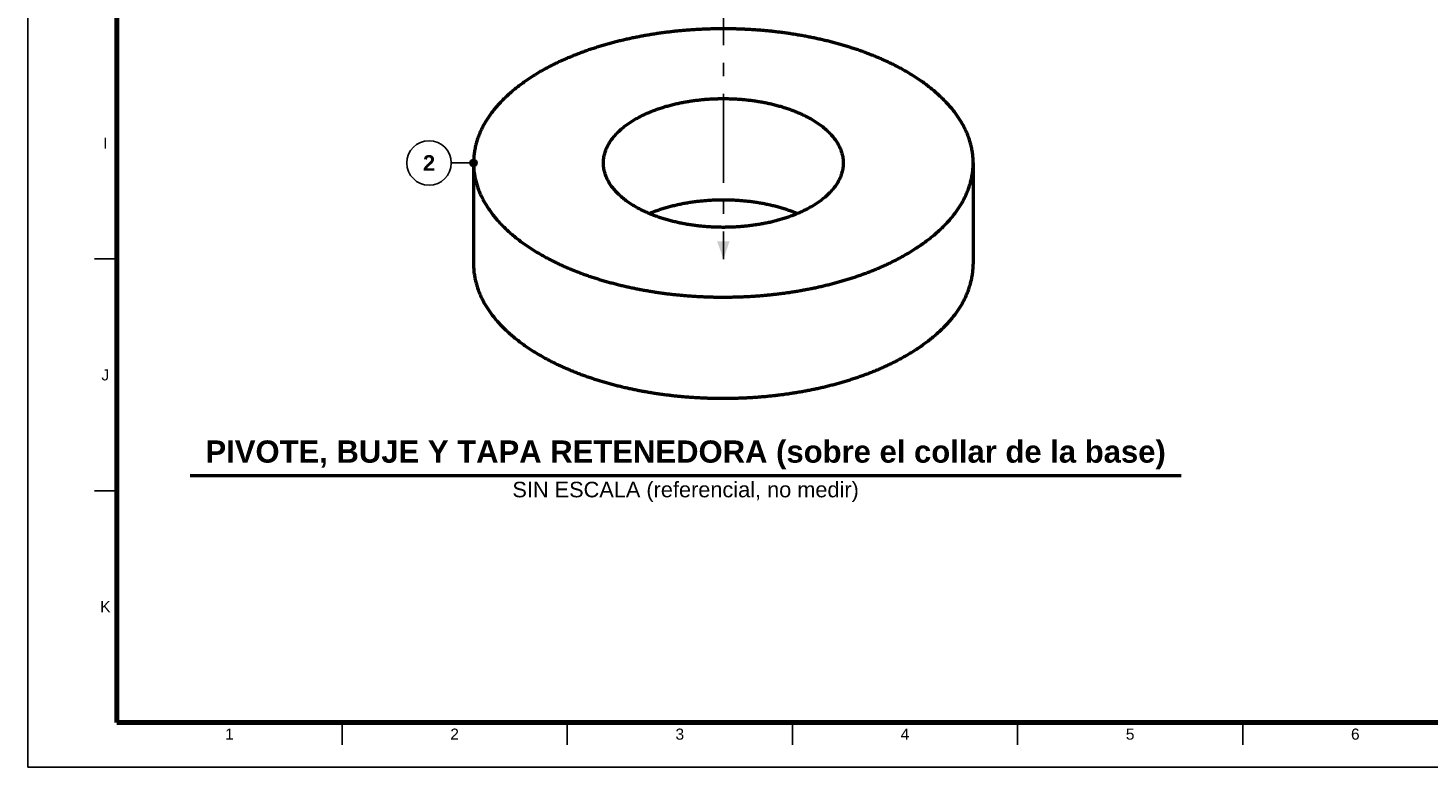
# Model space of a CAD drawing. Header units: millimetres. Extents: x 0 to 841, y 0 to 594.
# Tile 1 of 10: x 0 to 315, y 0 to 166. Entities that reach past the tile are written whole.
import ezdxf
from ezdxf.enums import TextEntityAlignment as Align

# ---------------------------------------------------------------- set-up
doc = ezdxf.new("R2010")
doc.units = ezdxf.units.MM
doc.linetypes.add('EJE', pattern=[31, 20, -4, 3, -4])
for name, color, linetype, lineweight in [('ACH', 7, 'CONTINUOUS', 13), ('COTA', 7, 'CONTINUOUS', 25), ('EJE', 7, 'EJE', 25), ('FINA', 7, 'CONTINUOUS', 25), ('MARCO', 7, 'CONTINUOUS', 70), ('TXT', 7, 'CONTINUOUS', 25), ('VIS', 7, 'CONTINUOUS', 50)]:
    doc.layers.add(name, color=color, linetype=linetype, lineweight=lineweight)
doc.styles.add('STD', font='LiberationSans-Regular.ttf')
doc.styles.add('STDB', font='LiberationSans-Bold.ttf')

msp = doc.modelspace()

# ---------------------------------------------------------------- hatches: boundary and pattern name
at = {"layer": 'ACH'}
h = msp.add_hatch(color=7, dxfattribs=at)
h.dxf.hatch_style = 1
h.paths.add_polyline_path([(101.08, 135.98), (100.85, 136.54), (100.28, 136.78), (99.72, 136.54), (99.48, 135.98), (99.72, 135.41), (100.28, 135.18), (100.85, 135.41)])

# ---------------------------------------------------------------- linework, layer by layer
at = {"layer": 'COTA'}
msp.add_line((100.28, 135.98), (95.28, 135.98), dxfattribs=at)
msp.add_circle((100.28, 135.98), 0.8, dxfattribs=at)
msp.add_solid([(156.53, 114.34), (157.93, 118.34), (155.13, 118.34)], dxfattribs=at)
at = {"layer": 'EJE'}
msp.add_line((156.53, 523.53), (156.53, 114.34), dxfattribs=at)
at = {"layer": 'FINA'}
for p, q in [((20, 114.36), (15, 114.36)), ((20, 62.18), (15, 62.18)), ((70.69, 10), (70.69, 5)), ((121.38, 10), (121.38, 5)), ((172.06, 10), (172.06, 5)), ((222.75, 10), (222.75, 5)), ((273.44, 10), (273.44, 5))]:
    msp.add_line(p, q, dxfattribs=at)
msp.add_lwpolyline([(0, 0), (841, 0), (841, 594), (0, 594)], close=True, dxfattribs=at)
msp.add_circle((90.28, 135.98), 5, dxfattribs=at)
at = {"layer": 'MARCO'}
msp.add_lwpolyline([(20, 10), (831, 10), (831, 584), (20, 584)], close=True, dxfattribs=at)
at = {"layer": 'VIS'}
msp.add_line((36.49, 65.61), (259.56, 65.61), dxfattribs=at)
for points in [[(212.77, 135.98), (212.76, 136.26), (212.76, 136.53), (212.74, 136.81), (212.73, 137.09), (212.71, 137.36), (212.68, 137.64), (212.65, 137.92), (212.61, 138.19), (212.57, 138.47), (212.53, 138.74), (212.48, 139.01), (212.43, 139.29), (212.37, 139.56), (212.31, 139.83), (212.24, 140.1), (212.17, 140.37), (212.09, 140.64), (212.01, 140.9), (211.93, 141.17), (211.84, 141.43), (211.75, 141.69), (211.65, 141.95), (211.55, 142.21), (211.45, 142.47), (211.34, 142.73), (211.23, 142.98), (211.12, 143.23), (211, 143.48), (210.88, 143.73), (210.75, 143.98), (210.63, 144.23), (210.49, 144.47), (210.36, 144.72), (210.22, 144.96), (210.08, 145.2), (209.94, 145.43), (209.79, 145.67), (209.64, 145.9), (209.49, 146.14), (209.33, 146.37), (209.17, 146.59), (209.01, 146.82), (208.85, 147.05), (208.69, 147.27), (208.52, 147.49), (208.35, 147.71), (208.17, 147.93), (208, 148.14), (207.82, 148.36), (207.64, 148.57), (207.46, 148.78), (207.28, 148.99), (207.09, 149.19), (206.9, 149.4), (206.71, 149.6), (206.52, 149.8), (206.33, 150), (206.14, 150.2), (205.94, 150.4), (205.74, 150.59), (205.54, 150.78), (205.34, 150.97), (205.13, 151.16), (204.93, 151.35), (204.72, 151.54), (204.52, 151.72), (204.31, 151.9), (204.1, 152.09), (203.88, 152.26), (203.67, 152.44), (203.46, 152.62), (203.24, 152.79), (203.02, 152.97), (202.8, 153.14), (202.58, 153.31), (202.36, 153.47), (202.14, 153.64), (201.92, 153.81), (201.69, 153.97), (201.47, 154.13), (201.24, 154.29), (201.01, 154.45), (200.78, 154.61), (200.55, 154.77), (200.32, 154.92), (200.09, 155.07), (199.86, 155.23), (199.63, 155.38), (199.39, 155.52), (199.16, 155.67), (198.92, 155.82), (198.68, 155.96), (198.45, 156.11), (198.21, 156.25), (197.97, 156.39), (197.73, 156.53), (197.49, 156.67), (197.24, 156.81), (197, 156.94), (196.76, 157.08), (196.52, 157.21), (196.27, 157.34), (196.03, 157.47), (195.78, 157.6), (195.53, 157.73), (195.29, 157.86), (195.04, 157.98), (194.79, 158.11), (194.54, 158.23), (194.29, 158.35), (194.04, 158.47), (193.79, 158.59), (193.54, 158.71), (193.29, 158.83), (193.04, 158.94), (192.78, 159.06), (192.53, 159.17), (192.28, 159.29), (192.02, 159.4), (191.77, 159.51), (191.51, 159.62), (191.26, 159.73), (191, 159.83), (190.74, 159.94), (190.49, 160.05), (190.23, 160.15), (189.97, 160.25), (189.71, 160.35), (189.45, 160.46), (189.2, 160.56), (188.94, 160.65), (188.68, 160.75), (188.42, 160.85), (188.16, 160.95), (187.89, 161.04), (187.63, 161.13), (187.37, 161.23), (187.11, 161.32), (186.85, 161.41), (186.58, 161.5), (186.32, 161.59), (186.06, 161.68), (185.79, 161.76), (185.53, 161.85), (185.26, 161.93), (185, 162.02), (184.73, 162.1), (184.47, 162.18), (184.2, 162.26), (183.94, 162.34), (183.67, 162.42), (183.4, 162.5), (183.14, 162.58), (182.87, 162.65), (182.6, 162.73), (182.34, 162.81), (182.07, 162.88), (181.8, 162.95), (181.53, 163.02), (181.26, 163.09), (181, 163.17), (180.73, 163.23), (180.46, 163.3), (180.19, 163.37), (179.92, 163.44), (179.65, 163.5), (179.38, 163.57), (179.11, 163.63), (178.84, 163.7), (178.57, 163.76), (178.3, 163.82), (178.02, 163.88), (177.75, 163.94), (177.48, 164), (177.21, 164.06), (176.94, 164.11), (176.67, 164.17), (176.39, 164.23), (176.12, 164.28), (175.85, 164.33), (175.58, 164.39), (175.3, 164.44), (175.03, 164.49), (174.76, 164.54), (174.49, 164.59), (174.21, 164.64), (173.94, 164.69), (173.66, 164.74), (173.39, 164.78), (173.12, 164.83), (172.84, 164.87), (172.57, 164.92), (172.29, 164.96), (172.02, 165), (171.75, 165.05), (171.47, 165.09), (171.2, 165.13), (170.92, 165.17), (170.65, 165.21), (170.37, 165.24), (170.1, 165.28), (169.82, 165.32), (169.54, 165.35), (169.27, 165.39), (168.99, 165.42), (168.72, 165.45), (168.44, 165.49), (168.17, 165.52), (167.89, 165.55), (167.61, 165.58), (167.34, 165.61), (167.06, 165.64), (166.78, 165.67), (166.51, 165.69), (166.23, 165.72), (165.96, 165.75), (165.68, 165.77), (165.4, 165.79), (165.13, 165.82), (164.85, 165.84), (164.57, 165.86), (164.29, 165.88), (164.02, 165.9), (163.74, 165.92), (163.46, 165.94), (163.19, 165.96), (162.91, 165.98), (162.63, 165.99), (162.35, 166.01), (162.08, 166.03), (161.8, 166.04), (161.52, 166.05), (161.25, 166.07), (160.97, 166.08), (160.69, 166.09), (160.41, 166.1), (160.13, 166.11), (159.86, 166.12), (159.58, 166.13), (159.3, 166.14), (159.02, 166.14), (158.75, 166.15), (158.47, 166.15), (158.19, 166.16), (157.91, 166.16), (157.64, 166.17), (157.36, 166.17), (157.08, 166.17), (156.8, 166.17), (156.53, 166.17), (156.25, 166.17), (155.97, 166.17), (155.69, 166.17), (155.41, 166.17), (155.14, 166.16), (154.86, 166.16), (154.58, 166.15), (154.3, 166.15), (154.03, 166.14), (153.75, 166.14), (153.47, 166.13), (153.19, 166.12), (152.92, 166.11), (152.64, 166.1), (152.36, 166.09), (152.08, 166.08), (151.8, 166.07), (151.53, 166.05), (151.25, 166.04), (150.97, 166.03), (150.7, 166.01), (150.42, 165.99), (150.14, 165.98), (149.86, 165.96), (149.59, 165.94), (149.31, 165.92), (149.03, 165.9), (148.76, 165.88), (148.48, 165.86), (148.2, 165.84), (147.92, 165.82), (147.65, 165.79), (147.37, 165.77), (147.09, 165.75), (146.82, 165.72), (146.54, 165.69), (146.27, 165.67), (145.99, 165.64), (145.71, 165.61), (145.44, 165.58), (145.16, 165.55), (144.88, 165.52), (144.61, 165.49), (144.33, 165.45), (144.06, 165.42), (143.78, 165.39), (143.51, 165.35), (143.23, 165.32), (142.95, 165.28), (142.68, 165.24), (142.4, 165.21), (142.13, 165.17), (141.85, 165.13), (141.58, 165.09), (141.3, 165.05), (141.03, 165), (140.76, 164.96), (140.48, 164.92), (140.21, 164.87), (139.93, 164.83), (139.66, 164.78), (139.39, 164.74), (139.11, 164.69), (138.84, 164.64), (138.56, 164.59), (138.29, 164.54), (138.02, 164.49), (137.75, 164.44), (137.47, 164.39), (137.2, 164.33), (136.93, 164.28), (136.66, 164.23), (136.38, 164.17), (136.11, 164.11), (135.84, 164.06), (135.57, 164), (135.3, 163.94), (135.03, 163.88), (134.75, 163.82), (134.48, 163.76), (134.21, 163.7), (133.94, 163.63), (133.67, 163.57), (133.4, 163.5), (133.13, 163.44), (132.86, 163.37), (132.59, 163.3), (132.32, 163.23), (132.05, 163.17), (131.79, 163.09), (131.52, 163.02), (131.25, 162.95), (130.98, 162.88), (130.71, 162.81), (130.45, 162.73), (130.18, 162.65), (129.91, 162.58), (129.65, 162.5), (129.38, 162.42), (129.11, 162.34), (128.85, 162.26), (128.58, 162.18), (128.32, 162.1), (128.05, 162.02), (127.79, 161.93), (127.52, 161.85), (127.26, 161.76), (126.99, 161.68), (126.73, 161.59), (126.47, 161.5), (126.2, 161.41), (125.94, 161.32), (125.68, 161.23), (125.42, 161.13), (125.16, 161.04), (124.89, 160.95), (124.63, 160.85), (124.37, 160.75), (124.11, 160.65), (123.85, 160.56), (123.6, 160.46), (123.34, 160.35), (123.08, 160.25), (122.82, 160.15), (122.56, 160.05), (122.31, 159.94), (122.05, 159.83), (121.79, 159.73), (121.54, 159.62), (121.28, 159.51), (121.03, 159.4), (120.77, 159.29), (120.52, 159.17), (120.27, 159.06), (120.01, 158.94), (119.76, 158.83), (119.51, 158.71), (119.26, 158.59), (119.01, 158.47), (118.76, 158.35), (118.51, 158.23), (118.26, 158.11), (118.01, 157.98), (117.76, 157.86), (117.52, 157.73), (117.27, 157.6), (117.02, 157.47), (116.78, 157.34), (116.53, 157.21), (116.29, 157.08), (116.05, 156.94), (115.81, 156.81), (115.56, 156.67), (115.32, 156.53), (115.08, 156.39), (114.84, 156.25), (114.6, 156.11), (114.37, 155.96), (114.13, 155.82), (113.89, 155.67), (113.66, 155.52), (113.42, 155.38), (113.19, 155.23), (112.96, 155.07), (112.73, 154.92), (112.5, 154.77), (112.27, 154.61), (112.04, 154.45), (111.81, 154.29), (111.58, 154.13), (111.36, 153.97), (111.13, 153.81), (110.91, 153.64), (110.69, 153.47), (110.47, 153.31), (110.25, 153.14), (110.03, 152.97), (109.81, 152.79), (109.6, 152.62), (109.38, 152.44), (109.17, 152.26), (108.95, 152.09), (108.74, 151.9), (108.53, 151.72), (108.33, 151.54), (108.12, 151.35), (107.92, 151.16), (107.71, 150.97), (107.51, 150.78), (107.31, 150.59), (107.11, 150.4), (106.91, 150.2), (106.72, 150), (106.53, 149.8), (106.34, 149.6), (106.15, 149.4), (105.96, 149.19), (105.77, 148.99), (105.59, 148.78), (105.41, 148.57), (105.23, 148.36), (105.05, 148.14), (104.88, 147.93), (104.7, 147.71), (104.53, 147.49), (104.36, 147.27), (104.2, 147.05), (104.04, 146.82), (103.88, 146.59), (103.72, 146.37), (103.56, 146.14), (103.41, 145.9), (103.26, 145.67), (103.11, 145.43), (102.97, 145.2), (102.83, 144.96), (102.69, 144.72), (102.56, 144.47), (102.42, 144.23), (102.3, 143.98), (102.17, 143.73), (102.05, 143.48), (101.93, 143.23), (101.82, 142.98), (101.71, 142.73), (101.6, 142.47), (101.5, 142.21), (101.4, 141.95), (101.3, 141.69), (101.21, 141.43), (101.12, 141.17), (101.04, 140.9), (100.96, 140.64), (100.88, 140.37), (100.81, 140.1), (100.74, 139.83), (100.68, 139.56), (100.62, 139.29), (100.57, 139.01), (100.52, 138.74), (100.48, 138.47), (100.44, 138.19), (100.4, 137.92), (100.37, 137.64), (100.34, 137.36), (100.32, 137.09), (100.31, 136.81), (100.29, 136.53), (100.29, 136.26), (100.28, 135.98)], [(129.53, 135.98), (129.53, 136.25), (129.55, 136.52), (129.57, 136.79), (129.6, 137.06), (129.65, 137.33), (129.7, 137.59), (129.76, 137.86), (129.83, 138.12), (129.9, 138.38), (129.99, 138.64), (130.08, 138.89), (130.18, 139.14), (130.29, 139.39), (130.4, 139.64), (130.53, 139.88), (130.65, 140.12), (130.79, 140.35), (130.93, 140.58), (131.07, 140.81), (131.23, 141.04), (131.38, 141.26), (131.55, 141.47), (131.71, 141.69), (131.88, 141.9), (132.06, 142.1), (132.24, 142.31), (132.42, 142.51), (132.61, 142.7), (132.8, 142.89), (133, 143.08), (133.19, 143.27), (133.39, 143.45), (133.6, 143.63), (133.8, 143.8), (134.01, 143.98), (134.22, 144.15), (134.44, 144.31), (134.66, 144.47), (134.87, 144.63), (135.09, 144.79), (135.32, 144.95), (135.54, 145.1), (135.77, 145.25), (136, 145.39), (136.23, 145.53), (136.46, 145.67), (136.69, 145.81), (136.93, 145.95), (137.17, 146.08), (137.4, 146.21), (137.64, 146.34), (137.88, 146.46), (138.12, 146.58), (138.37, 146.7), (138.61, 146.82), (138.86, 146.94), (139.1, 147.05), (139.35, 147.16), (139.6, 147.27), (139.85, 147.37), (140.1, 147.48), (140.35, 147.58), (140.6, 147.68), (140.85, 147.78), (141.11, 147.87), (141.36, 147.97), (141.62, 148.06), (141.87, 148.15), (142.13, 148.24), (142.38, 148.32), (142.64, 148.41), (142.9, 148.49), (143.16, 148.57), (143.42, 148.65), (143.68, 148.73), (143.94, 148.8), (144.2, 148.87), (144.46, 148.94), (144.72, 149.01), (144.99, 149.08), (145.25, 149.15), (145.51, 149.21), (145.78, 149.27), (146.04, 149.33), (146.3, 149.39), (146.57, 149.45), (146.83, 149.51), (147.1, 149.56), (147.37, 149.61), (147.63, 149.66), (147.9, 149.71), (148.17, 149.76), (148.43, 149.8), (148.7, 149.85), (148.97, 149.89), (149.24, 149.93), (149.5, 149.97), (149.77, 150.01), (150.04, 150.05), (150.31, 150.08), (150.58, 150.12), (150.85, 150.15), (151.12, 150.18), (151.39, 150.21), (151.66, 150.23), (151.92, 150.26), (152.19, 150.28), (152.46, 150.31), (152.74, 150.33), (153.01, 150.35), (153.28, 150.37), (153.55, 150.38), (153.82, 150.4), (154.09, 150.41), (154.36, 150.42), (154.63, 150.44), (154.9, 150.45), (155.17, 150.45), (155.44, 150.46), (155.71, 150.46), (155.98, 150.47), (156.25, 150.47), (156.53, 150.47), (156.8, 150.47), (157.07, 150.47), (157.34, 150.46), (157.61, 150.46), (157.88, 150.45), (158.15, 150.45), (158.42, 150.44), (158.69, 150.42), (158.96, 150.41), (159.23, 150.4), (159.5, 150.38), (159.77, 150.37), (160.04, 150.35), (160.32, 150.33), (160.59, 150.31), (160.86, 150.28), (161.13, 150.26), (161.39, 150.23), (161.66, 150.21), (161.93, 150.18), (162.2, 150.15), (162.47, 150.12), (162.74, 150.08), (163.01, 150.05), (163.28, 150.01), (163.55, 149.97), (163.81, 149.93), (164.08, 149.89), (164.35, 149.85), (164.62, 149.8), (164.88, 149.76), (165.15, 149.71), (165.42, 149.66), (165.68, 149.61), (165.95, 149.56), (166.22, 149.51), (166.48, 149.45), (166.75, 149.39), (167.01, 149.33), (167.27, 149.27), (167.54, 149.21), (167.8, 149.15), (168.06, 149.08), (168.33, 149.01), (168.59, 148.94), (168.85, 148.87), (169.11, 148.8), (169.37, 148.73), (169.63, 148.65), (169.89, 148.57), (170.15, 148.49), (170.41, 148.41), (170.67, 148.32), (170.92, 148.24), (171.18, 148.15), (171.43, 148.06), (171.69, 147.97), (171.94, 147.87), (172.2, 147.78), (172.45, 147.68), (172.7, 147.58), (172.95, 147.48), (173.2, 147.37), (173.45, 147.27), (173.7, 147.16), (173.95, 147.05), (174.19, 146.94), (174.44, 146.82), (174.68, 146.7), (174.93, 146.58), (175.17, 146.46), (175.41, 146.34), (175.65, 146.21), (175.88, 146.08), (176.12, 145.95), (176.36, 145.81), (176.59, 145.67), (176.82, 145.53), (177.05, 145.39), (177.28, 145.25), (177.51, 145.1), (177.73, 144.95), (177.96, 144.79), (178.18, 144.63), (178.39, 144.47), (178.61, 144.31), (178.83, 144.15), (179.04, 143.98), (179.25, 143.8), (179.45, 143.63), (179.66, 143.45), (179.86, 143.27), (180.05, 143.08), (180.25, 142.89), (180.44, 142.7), (180.63, 142.51), (180.81, 142.31), (180.99, 142.1), (181.17, 141.9), (181.34, 141.69), (181.5, 141.47), (181.67, 141.26), (181.82, 141.04), (181.98, 140.81), (182.12, 140.58), (182.26, 140.35), (182.4, 140.12), (182.52, 139.88), (182.65, 139.64), (182.76, 139.39), (182.87, 139.14), (182.97, 138.89), (183.06, 138.64), (183.15, 138.38), (183.22, 138.12), (183.29, 137.86), (183.35, 137.59), (183.4, 137.33), (183.45, 137.06), (183.48, 136.79), (183.5, 136.52), (183.52, 136.25), (183.52, 135.98)], [(100.28, 135.98), (100.29, 135.71), (100.29, 135.44), (100.3, 135.17), (100.32, 134.9), (100.34, 134.63), (100.37, 134.36), (100.39, 134.09), (100.43, 133.82), (100.47, 133.55), (100.51, 133.29), (100.55, 133.02), (100.61, 132.75), (100.66, 132.49), (100.72, 132.23), (100.78, 131.96), (100.85, 131.7), (100.92, 131.44), (101, 131.18), (101.08, 130.92), (101.16, 130.67), (101.25, 130.41), (101.34, 130.16), (101.43, 129.9), (101.53, 129.65), (101.63, 129.4), (101.74, 129.15), (101.85, 128.9), (101.96, 128.66), (102.08, 128.41), (102.2, 128.17), (102.32, 127.93), (102.44, 127.69), (102.57, 127.45), (102.7, 127.22), (102.84, 126.98), (102.98, 126.75), (103.12, 126.52), (103.26, 126.29), (103.4, 126.06), (103.55, 125.83), (103.7, 125.61), (103.86, 125.39), (104.01, 125.17), (104.17, 124.95), (104.33, 124.73), (104.49, 124.51), (104.66, 124.3), (104.83, 124.09), (105, 123.88), (105.17, 123.67), (105.34, 123.46), (105.52, 123.26), (105.7, 123.05), (105.88, 122.85), (106.06, 122.65), (106.24, 122.45), (106.43, 122.26), (106.61, 122.06), (106.8, 121.87), (106.99, 121.68), (107.19, 121.49), (107.38, 121.3), (107.57, 121.11), (107.77, 120.92), (107.97, 120.74), (108.17, 120.56), (108.37, 120.38), (108.57, 120.2), (108.78, 120.02), (108.98, 119.85), (109.19, 119.67), (109.4, 119.5), (109.61, 119.33), (109.82, 119.16), (110.03, 118.99), (110.24, 118.82), (110.46, 118.66), (110.67, 118.49), (110.89, 118.33), (111.1, 118.17), (111.32, 118.01), (111.54, 117.85), (111.76, 117.7), (111.98, 117.54), (112.21, 117.39), (112.43, 117.24), (112.65, 117.08), (112.88, 116.94), (113.1, 116.79), (113.33, 116.64), (113.56, 116.49), (113.79, 116.35), (114.02, 116.21), (114.25, 116.06), (114.48, 115.92), (114.71, 115.79), (114.94, 115.65), (115.18, 115.51), (115.41, 115.38), (115.64, 115.24), (115.88, 115.11), (116.12, 114.98), (116.35, 114.85), (116.59, 114.72), (116.83, 114.59), (117.07, 114.46), (117.31, 114.34), (117.55, 114.21), (117.79, 114.09), (118.03, 113.97), (118.27, 113.84), (118.51, 113.72), (118.75, 113.61), (119, 113.49), (119.24, 113.37), (119.49, 113.26), (119.73, 113.14), (119.98, 113.03), (120.22, 112.92), (120.47, 112.8), (120.72, 112.69), (120.96, 112.59), (121.21, 112.48), (121.46, 112.37), (121.71, 112.26), (121.96, 112.16), (122.21, 112.06), (122.46, 111.95), (122.71, 111.85), (122.96, 111.75), (123.21, 111.65), (123.46, 111.55), (123.71, 111.45), (123.96, 111.36), (124.22, 111.26), (124.47, 111.17), (124.72, 111.07), (124.98, 110.98), (125.23, 110.89), (125.49, 110.8), (125.74, 110.71), (126, 110.62), (126.25, 110.53), (126.51, 110.44), (126.76, 110.36), (127.02, 110.27), (127.28, 110.19), (127.54, 110.1), (127.79, 110.02), (128.05, 109.94), (128.31, 109.86), (128.57, 109.78), (128.83, 109.7), (129.08, 109.62), (129.34, 109.54), (129.6, 109.47), (129.86, 109.39), (130.12, 109.32), (130.38, 109.24), (130.64, 109.17), (130.9, 109.1), (131.16, 109.03), (131.42, 108.96), (131.69, 108.89), (131.95, 108.82), (132.21, 108.75), (132.47, 108.68), (132.73, 108.62), (133, 108.55), (133.26, 108.49), (133.52, 108.42), (133.78, 108.36), (134.05, 108.3), (134.31, 108.24), (134.57, 108.18), (134.84, 108.12), (135.1, 108.06), (135.36, 108), (135.63, 107.94), (135.89, 107.89), (136.16, 107.83), (136.42, 107.78), (136.69, 107.72), (136.95, 107.67), (137.22, 107.62), (137.48, 107.57), (137.75, 107.51), (138.01, 107.46), (138.28, 107.42), (138.55, 107.37), (138.81, 107.32), (139.08, 107.27), (139.34, 107.23), (139.61, 107.18), (139.88, 107.14), (140.14, 107.09), (140.41, 107.05), (140.68, 107.01), (140.95, 106.96), (141.21, 106.92), (141.48, 106.88), (141.75, 106.84), (142.02, 106.8), (142.28, 106.77), (142.55, 106.73), (142.82, 106.69), (143.09, 106.66), (143.35, 106.62), (143.62, 106.59), (143.89, 106.55), (144.16, 106.52), (144.43, 106.49), (144.7, 106.46), (144.96, 106.43), (145.23, 106.4), (145.5, 106.37), (145.77, 106.34), (146.04, 106.31), (146.31, 106.28), (146.58, 106.26), (146.85, 106.23), (147.12, 106.21), (147.39, 106.18), (147.65, 106.16), (147.92, 106.14), (148.19, 106.12), (148.46, 106.09), (148.73, 106.07), (149, 106.05), (149.27, 106.03), (149.54, 106.02), (149.81, 106), (150.08, 105.98), (150.35, 105.96), (150.62, 105.95), (150.89, 105.93), (151.16, 105.92), (151.43, 105.91), (151.7, 105.89), (151.97, 105.88), (152.24, 105.87), (152.51, 105.86), (152.78, 105.85), (153.05, 105.84), (153.32, 105.83), (153.59, 105.82), (153.86, 105.82), (154.13, 105.81), (154.4, 105.8), (154.67, 105.8), (154.94, 105.79), (155.21, 105.79), (155.48, 105.79), (155.75, 105.78), (156.02, 105.78), (156.29, 105.78), (156.57, 105.78), (156.84, 105.78), (157.11, 105.78), (157.38, 105.79), (157.65, 105.79), (157.92, 105.79), (158.19, 105.8), (158.46, 105.8), (158.73, 105.81), (159, 105.81), (159.27, 105.82), (159.54, 105.83), (159.81, 105.83), (160.08, 105.84), (160.35, 105.85), (160.62, 105.86), (160.89, 105.87), (161.16, 105.88), (161.43, 105.9), (161.7, 105.91), (161.97, 105.92), (162.24, 105.94), (162.51, 105.95), (162.78, 105.97), (163.05, 105.99), (163.32, 106), (163.59, 106.02), (163.86, 106.04), (164.13, 106.06), (164.4, 106.08), (164.67, 106.1), (164.94, 106.12), (165.21, 106.14), (165.48, 106.17), (165.74, 106.19), (166.01, 106.22), (166.28, 106.24), (166.55, 106.27), (166.82, 106.29), (167.09, 106.32), (167.36, 106.35), (167.63, 106.38), (167.9, 106.41), (168.17, 106.44), (168.43, 106.47), (168.7, 106.5), (168.97, 106.53), (169.24, 106.56), (169.51, 106.6), (169.78, 106.63), (170.04, 106.67), (170.31, 106.7), (170.58, 106.74), (170.85, 106.78), (171.11, 106.82), (171.38, 106.85), (171.65, 106.89), (171.92, 106.93), (172.18, 106.98), (172.45, 107.02), (172.72, 107.06), (172.98, 107.1), (173.25, 107.15), (173.52, 107.19), (173.78, 107.24), (174.05, 107.29), (174.32, 107.33), (174.58, 107.38), (174.85, 107.43), (175.11, 107.48), (175.38, 107.53), (175.65, 107.58), (175.91, 107.63), (176.18, 107.69), (176.44, 107.74), (176.71, 107.79), (176.97, 107.85), (177.24, 107.9), (177.5, 107.96), (177.76, 108.02), (178.03, 108.08), (178.29, 108.14), (178.56, 108.2), (178.82, 108.26), (179.08, 108.32), (179.34, 108.38), (179.61, 108.44), (179.87, 108.51), (180.13, 108.57), (180.4, 108.64), (180.66, 108.7), (180.92, 108.77), (181.18, 108.84), (181.44, 108.91), (181.7, 108.98), (181.96, 109.05), (182.22, 109.12), (182.49, 109.19), (182.75, 109.26), (183.01, 109.34), (183.27, 109.41), (183.52, 109.49), (183.78, 109.57), (184.04, 109.64), (184.3, 109.72), (184.56, 109.8), (184.82, 109.88), (185.08, 109.96), (185.33, 110.04), (185.59, 110.13), (185.85, 110.21), (186.11, 110.3), (186.36, 110.38), (186.62, 110.47), (186.87, 110.56), (187.13, 110.64), (187.38, 110.73), (187.64, 110.82), (187.89, 110.92), (188.15, 111.01), (188.4, 111.1), (188.65, 111.19), (188.91, 111.29), (189.16, 111.39), (189.41, 111.48), (189.66, 111.58), (189.92, 111.68), (190.17, 111.78), (190.42, 111.88), (190.67, 111.98), (190.92, 112.09), (191.17, 112.19), (191.42, 112.3), (191.67, 112.4), (191.91, 112.51), (192.16, 112.62), (192.41, 112.73), (192.66, 112.84), (192.9, 112.95), (193.15, 113.06), (193.39, 113.17), (193.64, 113.29), (193.88, 113.41), (194.13, 113.52), (194.37, 113.64), (194.61, 113.76), (194.85, 113.88), (195.09, 114), (195.34, 114.12), (195.58, 114.25), (195.82, 114.37), (196.05, 114.5), (196.29, 114.63)], [(100.28, 135.98), (100.28, 113.2)], [(175.61, 125.73), (175.37, 125.6), (175.13, 125.48), (174.89, 125.36), (174.65, 125.24), (174.41, 125.12), (174.16, 125), (173.91, 124.89), (173.67, 124.78), (173.42, 124.67), (173.17, 124.57), (172.92, 124.46), (172.67, 124.36), (172.42, 124.26), (172.16, 124.16), (171.91, 124.07), (171.66, 123.97), (171.4, 123.88), (171.15, 123.79), (170.89, 123.71), (170.63, 123.62), (170.38, 123.54), (170.12, 123.45), (169.86, 123.38), (169.6, 123.3), (169.34, 123.22), (169.08, 123.15), (168.82, 123.07), (168.56, 123), (168.3, 122.93), (168.03, 122.87), (167.77, 122.8), (167.51, 122.74), (167.24, 122.68), (166.98, 122.61), (166.72, 122.56), (166.45, 122.5), (166.19, 122.44), (165.92, 122.39), (165.65, 122.34), (165.39, 122.29), (165.12, 122.24), (164.86, 122.19), (164.59, 122.15), (164.32, 122.1), (164.05, 122.06), (163.79, 122.02), (163.52, 121.98), (163.25, 121.94), (162.98, 121.9), (162.71, 121.87), (162.44, 121.84), (162.18, 121.8), (161.91, 121.77), (161.64, 121.75), (161.37, 121.72), (161.1, 121.69), (160.83, 121.67), (160.56, 121.65), (160.29, 121.63), (160.02, 121.61), (159.75, 121.59), (159.48, 121.57), (159.21, 121.56), (158.94, 121.54), (158.67, 121.53), (158.4, 121.52), (158.13, 121.51), (157.86, 121.5), (157.58, 121.49), (157.31, 121.49), (157.04, 121.49), (156.77, 121.48), (156.5, 121.48), (156.23, 121.48), (155.96, 121.49), (155.69, 121.49), (155.42, 121.5), (155.15, 121.5), (154.88, 121.51), (154.61, 121.52), (154.34, 121.53), (154.07, 121.54), (153.79, 121.56), (153.52, 121.57), (153.25, 121.59), (152.98, 121.61), (152.71, 121.63), (152.44, 121.65), (152.17, 121.67), (151.9, 121.7), (151.64, 121.72), (151.37, 121.75), (151.1, 121.78), (150.83, 121.81), (150.56, 121.84), (150.29, 121.88), (150.02, 121.91), (149.75, 121.95), (149.48, 121.99), (149.22, 122.02), (148.95, 122.07), (148.68, 122.11), (148.41, 122.15), (148.15, 122.2), (147.88, 122.25), (147.62, 122.3), (147.35, 122.35), (147.08, 122.4), (146.82, 122.45), (146.55, 122.51), (146.29, 122.57), (146.02, 122.63), (145.76, 122.69), (145.5, 122.75), (145.23, 122.81), (144.97, 122.88), (144.71, 122.95), (144.45, 123.02), (144.19, 123.09), (143.93, 123.16), (143.66, 123.23), (143.41, 123.31), (143.15, 123.39), (142.89, 123.47), (142.63, 123.55), (142.37, 123.64), (142.12, 123.72), (141.86, 123.81), (141.6, 123.9), (141.35, 123.99), (141.09, 124.08), (140.84, 124.18), (140.59, 124.28), (140.34, 124.38), (140.09, 124.48), (139.84, 124.58), (139.59, 124.69), (139.34, 124.8), (139.09, 124.91), (138.85, 125.02), (138.6, 125.14), (138.36, 125.26), (138.12, 125.38), (137.87, 125.5), (137.63, 125.62), (137.39, 125.75), (137.16, 125.88), (136.92, 126.01), (136.69, 126.15), (136.45, 126.29), (136.22, 126.43), (135.99, 126.57), (135.76, 126.71), (135.54, 126.86), (135.31, 127.01), (135.09, 127.17), (134.87, 127.32), (134.65, 127.48), (134.43, 127.65), (134.22, 127.81), (134.01, 127.98), (133.8, 128.16), (133.59, 128.33), (133.39, 128.51), (133.19, 128.69), (132.99, 128.88), (132.8, 129.07), (132.61, 129.26), (132.42, 129.45), (132.24, 129.65), (132.06, 129.86), (131.88, 130.06), (131.71, 130.27), (131.54, 130.48), (131.38, 130.7), (131.22, 130.92), (131.07, 131.15), (130.93, 131.37), (130.79, 131.61), (130.65, 131.84), (130.52, 132.08), (130.4, 132.32), (130.29, 132.57), (130.18, 132.82), (130.08, 133.07), (129.99, 133.32), (129.9, 133.58), (129.83, 133.84), (129.76, 134.1), (129.7, 134.36), (129.65, 134.63), (129.6, 134.9), (129.57, 135.17), (129.55, 135.44), (129.53, 135.71), (129.53, 135.98)], [(183.52, 135.98), (183.52, 135.71), (183.5, 135.43), (183.48, 135.16), (183.45, 134.89), (183.4, 134.63), (183.35, 134.36), (183.29, 134.09), (183.22, 133.83), (183.15, 133.57), (183.06, 133.31), (182.97, 133.06), (182.87, 132.81), (182.76, 132.56), (182.64, 132.31), (182.52, 132.07), (182.39, 131.83), (182.26, 131.59), (182.11, 131.36), (181.97, 131.13), (181.81, 130.91), (181.66, 130.69), (181.49, 130.47), (181.33, 130.25), (181.15, 130.04), (180.98, 129.84), (180.8, 129.63), (180.61, 129.43), (180.43, 129.24), (180.23, 129.05), (180.04, 128.86), (179.84, 128.67), (179.64, 128.49), (179.43, 128.31), (179.23, 128.13), (179.02, 127.96), (178.8, 127.79), (178.59, 127.63), (178.37, 127.46), (178.15, 127.3), (177.93, 127.15), (177.71, 126.99), (177.48, 126.84), (177.25, 126.69), (177.02, 126.55), (176.79, 126.4), (176.56, 126.26), (176.33, 126.13), (176.09, 125.99), (175.85, 125.86), (175.61, 125.73)], [(196.29, 114.63), (196.53, 114.76), (196.77, 114.89), (197.01, 115.02), (197.25, 115.15), (197.48, 115.29), (197.72, 115.42), (197.96, 115.56), (198.19, 115.7), (198.42, 115.83), (198.66, 115.98), (198.89, 116.12), (199.12, 116.26), (199.35, 116.41), (199.58, 116.55), (199.81, 116.7), (200.04, 116.85), (200.26, 117), (200.49, 117.15), (200.72, 117.3), (200.94, 117.45), (201.16, 117.61), (201.39, 117.77), (201.61, 117.93), (201.83, 118.08), (202.05, 118.25), (202.27, 118.41), (202.48, 118.57), (202.7, 118.74), (202.91, 118.91), (203.13, 119.07), (203.34, 119.24), (203.55, 119.42), (203.76, 119.59), (203.97, 119.76), (204.18, 119.94), (204.38, 120.12), (204.59, 120.3), (204.79, 120.48), (204.99, 120.66), (205.19, 120.84), (205.39, 121.03), (205.59, 121.22), (205.79, 121.41), (205.98, 121.6), (206.17, 121.79), (206.36, 121.98), (206.55, 122.18), (206.74, 122.38), (206.92, 122.58), (207.11, 122.78), (207.29, 122.98), (207.47, 123.19), (207.65, 123.39), (207.82, 123.6), (208, 123.81), (208.17, 124.02), (208.34, 124.23), (208.5, 124.45), (208.67, 124.66), (208.83, 124.88), (208.99, 125.1), (209.15, 125.32), (209.3, 125.55), (209.46, 125.77), (209.61, 126), (209.75, 126.23), (209.9, 126.46), (210.04, 126.69), (210.18, 126.93), (210.32, 127.16), (210.45, 127.4), (210.58, 127.64), (210.71, 127.88), (210.83, 128.12), (210.95, 128.37), (211.07, 128.61), (211.18, 128.86), (211.29, 129.11), (211.4, 129.36), (211.5, 129.61), (211.6, 129.86), (211.7, 130.12), (211.79, 130.37), (211.88, 130.63), (211.96, 130.89), (212.04, 131.15), (212.12, 131.41), (212.19, 131.67), (212.26, 131.94), (212.32, 132.2), (212.38, 132.47), (212.44, 132.73), (212.49, 133), (212.54, 133.27), (212.58, 133.54), (212.62, 133.81), (212.65, 134.08), (212.68, 134.35), (212.71, 134.62), (212.73, 134.89), (212.75, 135.16), (212.76, 135.43), (212.76, 135.71), (212.77, 135.98)], [(212.77, 135.98), (212.77, 113.2)], [(139.82, 124.59), (140.07, 124.69), (140.33, 124.8), (140.58, 124.9), (140.83, 125), (141.09, 125.09), (141.34, 125.19), (141.59, 125.28), (141.85, 125.37), (142.11, 125.46), (142.36, 125.54), (142.62, 125.63), (142.88, 125.71), (143.14, 125.79), (143.4, 125.87), (143.66, 125.95), (143.92, 126.02), (144.18, 126.09), (144.44, 126.16), (144.71, 126.23), (144.97, 126.3), (145.23, 126.37), (145.5, 126.43), (145.76, 126.49), (146.02, 126.56), (146.29, 126.61), (146.56, 126.67), (146.82, 126.73), (147.09, 126.78), (147.35, 126.83), (147.62, 126.89), (147.89, 126.93), (148.15, 126.98), (148.42, 127.03), (148.69, 127.07), (148.96, 127.12), (149.22, 127.16), (149.49, 127.2), (149.76, 127.23), (150.03, 127.27), (150.3, 127.31), (150.57, 127.34), (150.84, 127.37), (151.11, 127.4), (151.38, 127.43), (151.65, 127.46), (151.92, 127.48), (152.19, 127.51), (152.46, 127.53), (152.73, 127.55), (153, 127.57), (153.27, 127.59), (153.54, 127.61), (153.81, 127.62), (154.08, 127.64), (154.35, 127.65), (154.63, 127.66), (154.9, 127.67), (155.17, 127.68), (155.44, 127.68), (155.71, 127.69), (155.98, 127.69), (156.25, 127.7), (156.53, 127.7), (156.8, 127.7), (157.07, 127.69), (157.34, 127.69), (157.61, 127.68), (157.88, 127.68), (158.15, 127.67), (158.42, 127.66), (158.7, 127.65), (158.97, 127.64), (159.24, 127.62), (159.51, 127.61), (159.78, 127.59), (160.05, 127.57), (160.32, 127.55), (160.59, 127.53), (160.86, 127.51), (161.13, 127.48), (161.4, 127.46), (161.67, 127.43), (161.94, 127.4), (162.21, 127.37), (162.48, 127.34), (162.75, 127.31), (163.02, 127.27), (163.29, 127.23), (163.56, 127.2), (163.83, 127.16), (164.09, 127.12), (164.36, 127.07), (164.63, 127.03), (164.9, 126.98), (165.16, 126.93), (165.43, 126.89), (165.7, 126.83), (165.96, 126.78), (166.23, 126.73), (166.49, 126.67), (166.76, 126.61), (167.03, 126.56), (167.29, 126.49), (167.55, 126.43), (167.82, 126.37), (168.08, 126.3), (168.34, 126.23), (168.61, 126.16), (168.87, 126.09), (169.13, 126.02), (169.39, 125.95), (169.65, 125.87), (169.91, 125.79), (170.17, 125.71), (170.43, 125.63), (170.69, 125.54), (170.94, 125.46), (171.2, 125.37), (171.46, 125.28), (171.71, 125.19), (171.96, 125.09), (172.22, 125), (172.47, 124.9), (172.72, 124.8), (172.98, 124.69), (173.23, 124.59)], [(100.28, 113.2), (100.29, 112.93), (100.29, 112.66), (100.3, 112.39), (100.32, 112.12), (100.34, 111.85), (100.37, 111.58), (100.39, 111.31), (100.43, 111.05), (100.47, 110.78), (100.51, 110.51), (100.55, 110.25), (100.61, 109.98), (100.66, 109.72), (100.72, 109.45), (100.78, 109.19), (100.85, 108.93), (100.92, 108.67), (101, 108.41), (101.08, 108.15), (101.16, 107.89), (101.25, 107.64), (101.34, 107.38), (101.43, 107.13), (101.53, 106.88), (101.63, 106.63), (101.74, 106.38), (101.85, 106.13), (101.96, 105.88), (102.08, 105.64), (102.2, 105.4), (102.32, 105.16), (102.44, 104.92), (102.57, 104.68), (102.7, 104.44), (102.84, 104.21), (102.98, 103.97), (103.12, 103.74), (103.26, 103.51), (103.4, 103.29), (103.55, 103.06), (103.7, 102.84), (103.86, 102.61), (104.01, 102.39), (104.17, 102.17), (104.33, 101.96), (104.49, 101.74), (104.66, 101.53), (104.83, 101.31), (105, 101.1), (105.17, 100.89), (105.34, 100.69), (105.52, 100.48), (105.7, 100.28), (105.88, 100.08), (106.06, 99.88), (106.24, 99.68), (106.43, 99.48), (106.61, 99.29), (106.8, 99.09), (106.99, 98.9), (107.19, 98.71), (107.38, 98.52), (107.57, 98.34), (107.77, 98.15), (107.97, 97.97), (108.17, 97.78), (108.37, 97.6), (108.57, 97.42), (108.78, 97.25), (108.98, 97.07), (109.19, 96.9), (109.4, 96.72), (109.61, 96.55), (109.82, 96.38), (110.03, 96.22), (110.24, 96.05), (110.46, 95.88), (110.67, 95.72), (110.89, 95.56), (111.1, 95.4), (111.32, 95.24), (111.54, 95.08), (111.76, 94.92), (111.98, 94.77), (112.21, 94.61), (112.43, 94.46), (112.65, 94.31), (112.88, 94.16), (113.1, 94.01), (113.33, 93.86), (113.56, 93.72), (113.79, 93.57), (114.02, 93.43), (114.25, 93.29), (114.48, 93.15), (114.71, 93.01), (114.94, 92.87), (115.18, 92.74), (115.41, 92.6), (115.64, 92.47), (115.88, 92.33), (116.12, 92.2), (116.35, 92.07), (116.59, 91.94), (116.83, 91.81), (117.07, 91.69), (117.31, 91.56), (117.55, 91.44), (117.79, 91.31), (118.03, 91.19), (118.27, 91.07), (118.51, 90.95), (118.75, 90.83), (119, 90.71), (119.24, 90.6), (119.49, 90.48), (119.73, 90.37), (119.98, 90.25), (120.22, 90.14), (120.47, 90.03), (120.72, 89.92), (120.96, 89.81), (121.21, 89.7), (121.46, 89.6), (121.71, 89.49), (121.96, 89.38), (122.21, 89.28), (122.46, 89.18), (122.71, 89.08), (122.96, 88.98), (123.21, 88.88), (123.46, 88.78), (123.71, 88.68), (123.96, 88.58), (124.22, 88.49), (124.47, 88.39), (124.72, 88.3), (124.98, 88.2), (125.23, 88.11), (125.49, 88.02), (125.74, 87.93), (126, 87.84), (126.25, 87.75), (126.51, 87.67), (126.76, 87.58), (127.02, 87.5), (127.28, 87.41), (127.54, 87.33), (127.79, 87.25), (128.05, 87.16), (128.31, 87.08), (128.57, 87), (128.83, 86.92), (129.08, 86.85), (129.34, 86.77), (129.6, 86.69), (129.86, 86.62), (130.12, 86.54), (130.38, 86.47), (130.64, 86.4), (130.9, 86.32), (131.16, 86.25), (131.42, 86.18), (131.69, 86.11), (131.95, 86.04), (132.21, 85.98), (132.47, 85.91), (132.73, 85.84), (133, 85.78), (133.26, 85.71), (133.52, 85.65), (133.78, 85.59), (134.05, 85.52), (134.31, 85.46), (134.57, 85.4), (134.84, 85.34), (135.1, 85.28), (135.36, 85.23), (135.63, 85.17), (135.89, 85.11), (136.16, 85.06), (136.42, 85), (136.69, 84.95), (136.95, 84.89), (137.22, 84.84), (137.48, 84.79), (137.75, 84.74), (138.01, 84.69), (138.28, 84.64), (138.55, 84.59), (138.81, 84.54), (139.08, 84.5), (139.34, 84.45), (139.61, 84.41), (139.88, 84.36), (140.14, 84.32), (140.41, 84.27), (140.68, 84.23), (140.95, 84.19), (141.21, 84.15), (141.48, 84.11), (141.75, 84.07), (142.02, 84.03), (142.28, 83.99), (142.55, 83.95), (142.82, 83.92), (143.09, 83.88), (143.35, 83.85), (143.62, 83.81), (143.89, 83.78), (144.16, 83.75), (144.43, 83.71), (144.7, 83.68), (144.96, 83.65), (145.23, 83.62), (145.5, 83.59), (145.77, 83.56), (146.04, 83.54), (146.31, 83.51), (146.58, 83.48), (146.85, 83.46), (147.12, 83.43), (147.39, 83.41), (147.65, 83.39), (147.92, 83.36), (148.19, 83.34), (148.46, 83.32), (148.73, 83.3), (149, 83.28), (149.27, 83.26), (149.54, 83.24), (149.81, 83.22), (150.08, 83.21), (150.35, 83.19), (150.62, 83.17), (150.89, 83.16), (151.16, 83.15), (151.43, 83.13), (151.7, 83.12), (151.97, 83.11), (152.24, 83.1), (152.51, 83.08), (152.78, 83.07), (153.05, 83.06), (153.32, 83.06), (153.59, 83.05), (153.86, 83.04), (154.13, 83.03), (154.4, 83.03), (154.67, 83.02), (154.94, 83.02), (155.21, 83.02), (155.48, 83.01), (155.75, 83.01), (156.02, 83.01), (156.29, 83.01), (156.57, 83.01), (156.84, 83.01), (157.11, 83.01), (157.38, 83.01), (157.65, 83.01), (157.92, 83.02), (158.19, 83.02), (158.46, 83.03), (158.73, 83.03), (159, 83.04), (159.27, 83.04), (159.54, 83.05), (159.81, 83.06), (160.08, 83.07), (160.35, 83.08), (160.62, 83.09), (160.89, 83.1), (161.16, 83.11), (161.43, 83.12), (161.7, 83.14), (161.97, 83.15), (162.24, 83.16), (162.51, 83.18), (162.78, 83.19), (163.05, 83.21), (163.32, 83.23), (163.59, 83.25), (163.86, 83.27), (164.13, 83.28), (164.4, 83.3), (164.67, 83.33), (164.94, 83.35), (165.21, 83.37), (165.48, 83.39), (165.74, 83.42), (166.01, 83.44), (166.28, 83.47), (166.55, 83.49), (166.82, 83.52), (167.09, 83.54), (167.36, 83.57), (167.63, 83.6), (167.9, 83.63), (168.17, 83.66), (168.43, 83.69), (168.7, 83.72), (168.97, 83.76), (169.24, 83.79), (169.51, 83.82), (169.78, 83.86), (170.04, 83.89), (170.31, 83.93), (170.58, 83.97), (170.85, 84), (171.11, 84.04), (171.38, 84.08), (171.65, 84.12), (171.92, 84.16), (172.18, 84.2), (172.45, 84.24), (172.72, 84.29), (172.98, 84.33), (173.25, 84.37), (173.52, 84.42), (173.78, 84.46), (174.05, 84.51), (174.32, 84.56), (174.58, 84.61), (174.85, 84.65), (175.11, 84.7), (175.38, 84.75), (175.65, 84.81), (175.91, 84.86), (176.18, 84.91), (176.44, 84.96), (176.71, 85.02), (176.97, 85.07), (177.24, 85.13), (177.5, 85.19), (177.76, 85.24), (178.03, 85.3), (178.29, 85.36), (178.56, 85.42), (178.82, 85.48), (179.08, 85.54), (179.34, 85.6), (179.61, 85.67), (179.87, 85.73), (180.13, 85.8), (180.4, 85.86), (180.66, 85.93), (180.92, 86), (181.18, 86.06), (181.44, 86.13), (181.7, 86.2), (181.96, 86.27), (182.22, 86.34), (182.49, 86.42), (182.75, 86.49), (183.01, 86.56), (183.27, 86.64), (183.52, 86.71), (183.78, 86.79), (184.04, 86.87), (184.3, 86.95), (184.56, 87.03), (184.82, 87.11), (185.08, 87.19), (185.33, 87.27), (185.59, 87.35), (185.85, 87.44), (186.11, 87.52), (186.36, 87.61), (186.62, 87.69), (186.87, 87.78), (187.13, 87.87), (187.38, 87.96), (187.64, 88.05), (187.89, 88.14), (188.15, 88.23), (188.4, 88.33), (188.65, 88.42), (188.91, 88.51), (189.16, 88.61), (189.41, 88.71), (189.66, 88.81), (189.92, 88.91), (190.17, 89.01), (190.42, 89.11), (190.67, 89.21), (190.92, 89.31), (191.17, 89.42), (191.42, 89.52), (191.67, 89.63), (191.91, 89.73), (192.16, 89.84), (192.41, 89.95), (192.66, 90.06), (192.9, 90.17), (193.15, 90.29), (193.39, 90.4), (193.64, 90.51), (193.88, 90.63), (194.13, 90.75), (194.37, 90.87), (194.61, 90.98), (194.85, 91.11), (195.09, 91.23), (195.34, 91.35), (195.58, 91.47), (195.82, 91.6), (196.05, 91.72), (196.29, 91.85)], [(196.29, 91.85), (196.53, 91.98), (196.77, 92.11), (197.01, 92.24), (197.25, 92.38), (197.48, 92.51), (197.72, 92.65), (197.96, 92.78), (198.19, 92.92), (198.42, 93.06), (198.66, 93.2), (198.89, 93.34), (199.12, 93.49), (199.35, 93.63), (199.58, 93.78), (199.81, 93.92), (200.04, 94.07), (200.26, 94.22), (200.49, 94.37), (200.72, 94.53), (200.94, 94.68), (201.16, 94.84), (201.39, 94.99), (201.61, 95.15), (201.83, 95.31), (202.05, 95.47), (202.27, 95.63), (202.48, 95.8), (202.7, 95.96), (202.91, 96.13), (203.13, 96.3), (203.34, 96.47), (203.55, 96.64), (203.76, 96.81), (203.97, 96.99), (204.18, 97.17), (204.38, 97.34), (204.59, 97.52), (204.79, 97.7), (204.99, 97.89), (205.19, 98.07), (205.39, 98.26), (205.59, 98.44), (205.79, 98.63), (205.98, 98.82), (206.17, 99.02), (206.36, 99.21), (206.55, 99.41), (206.74, 99.6), (206.92, 99.8), (207.11, 100), (207.29, 100.21), (207.47, 100.41), (207.65, 100.62), (207.82, 100.82), (208, 101.03), (208.17, 101.25), (208.34, 101.46), (208.5, 101.67), (208.67, 101.89), (208.83, 102.11), (208.99, 102.33), (209.15, 102.55), (209.3, 102.77), (209.46, 103), (209.61, 103.23), (209.75, 103.45), (209.9, 103.69), (210.04, 103.92), (210.18, 104.15), (210.32, 104.39), (210.45, 104.62), (210.58, 104.86), (210.71, 105.1), (210.83, 105.35), (210.95, 105.59), (211.07, 105.84), (211.18, 106.08), (211.29, 106.33), (211.4, 106.58), (211.5, 106.84), (211.6, 107.09), (211.7, 107.34), (211.79, 107.6), (211.88, 107.86), (211.96, 108.12), (212.04, 108.38), (212.12, 108.64), (212.19, 108.9), (212.26, 109.16), (212.32, 109.43), (212.38, 109.69), (212.44, 109.96), (212.49, 110.23), (212.54, 110.49), (212.58, 110.76), (212.62, 111.03), (212.65, 111.3), (212.68, 111.57), (212.71, 111.84), (212.73, 112.11), (212.75, 112.39), (212.76, 112.66), (212.76, 112.93), (212.77, 113.2)]]:
    msp.add_lwpolyline(points, dxfattribs=at)

# ---------------------------------------------------------------- texts
at = {"layer": 'TXT'}
for s, height, style, p in [('I', 2.5, 'STD', (17.4, 140.45)), ('2', 3.5, 'STDB', (90.28, 135.98)), ('J', 2.5, 'STD', (17.4, 88.27)), ('K', 2.5, 'STD', (17.4, 36.09)), ('1', 2.5, 'STD', (45.34, 7.4)), ('2', 2.5, 'STD', (96.03, 7.4)), ('3', 2.5, 'STD', (146.72, 7.4)), ('4', 2.5, 'STD', (197.41, 7.4)), ('5', 2.5, 'STD', (248.09, 7.4)), ('6', 2.5, 'STD', (298.78, 7.4))]:
    msp.add_text(s, height=height, dxfattribs=dict(at, style=style)).set_placement(p, align=Align.MIDDLE_CENTER)
at = {"layer": 'TXT', "style": 'STDB'}
msp.add_text('PIVOTE, BUJE Y TAPA RETENEDORA (sobre el collar de la base)', height=5, dxfattribs=at).set_placement((148.03, 67.01), align=Align.BOTTOM_CENTER)
at = {"layer": 'TXT', "style": 'STD'}
msp.add_text('SIN ESCALA (referencial, no medir)', height=3.5, dxfattribs=at).set_placement((148.03, 64.21), align=Align.TOP_CENTER)

doc.saveas('drawing.dxf')
